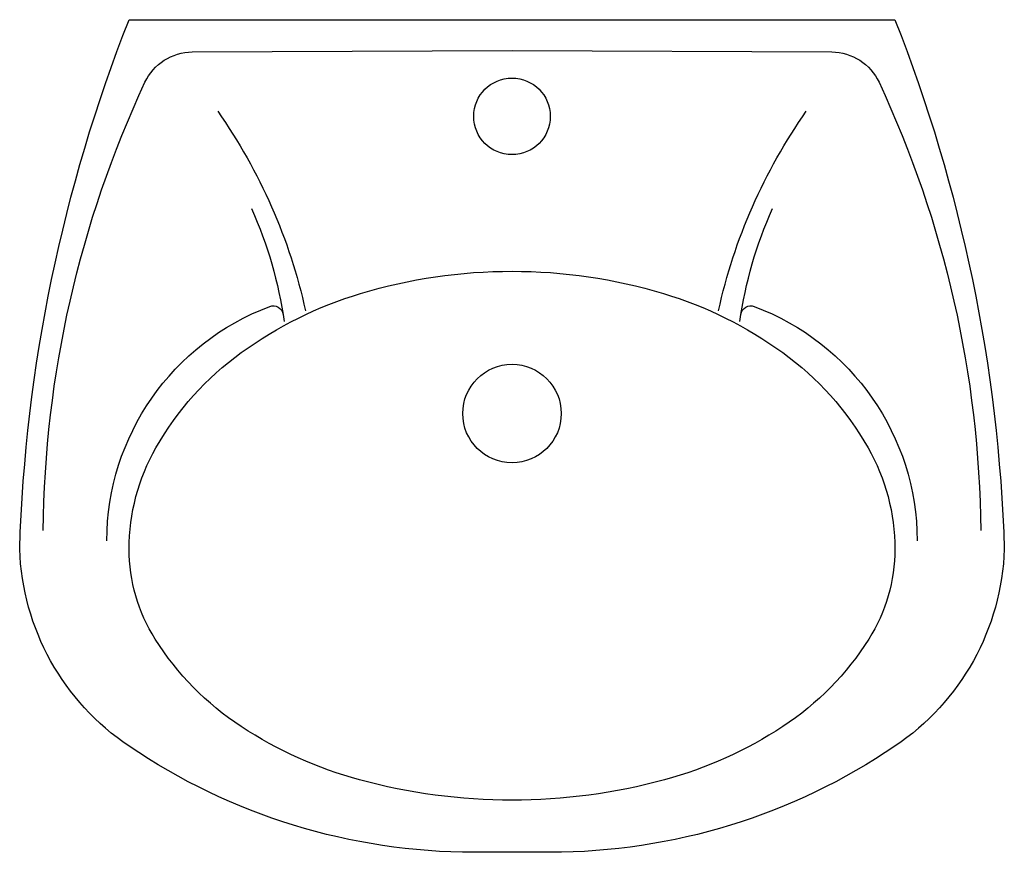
# Model space of a CAD drawing. Header units: millimetres. Extents: x -0.225 to 0.225, y -0.381 to 0.
import ezdxf

# ---------------------------------------------------------------- set-up
doc = ezdxf.new("R2010")
doc.units = ezdxf.units.MM
doc.layers.add('BLOCKS', color=3, linetype='Continuous')

msp = doc.modelspace()

# ---------------------------------------------------------------- linework, layer by layer
at = {"layer": 'BLOCKS'}
for points in [[(-0.017371, -0.380538, -0.150297), (-0.175, -0.332061, -0.240697), (-0.225, -0.241933, -0.086177), (-0.175, 0), (0.175, 0, -0.086177), (0.225, -0.241933, -0.240697), (0.175, -0.332061, -0.150297), (0.017371, -0.380538)], [(-0.175, -0.241933, -0.130429), (-0.162708, -0.195613, -0.106497), (-0.123744, -0.15216, -0.084123), (-0.069187, -0.125145, -0.073109), (0, -0.114974, -0.073109), (0.069187, -0.125145, -0.084123), (0.123744, -0.15216, -0.106497), (0.162708, -0.195613, -0.130429), (0.175, -0.241933, -0.141766), (0.163103, -0.283048, -0.10716), (0.123744, -0.323089, -0.078967), (0.06971, -0.347405, -0.066412), (0, -0.356705, -0.066412), (-0.06971, -0.347405, -0.078967), (-0.123744, -0.323089, -0.10716), (-0.163103, -0.283048, -0.141766)]]:
    msp.add_lwpolyline(points, format="xyb", close=True, dxfattribs=at)
for points in [[(-0.214233, -0.233535, -0.107059), (-0.167755, -0.028614, -0.290311), (-0.146106, -0.014757), (0, -0.014132), (0.146106, -0.014757, -0.290311), (0.167755, -0.028614, -0.107059), (0.214233, -0.233535)], [(-0.134489, -0.041858, -0.099561), (-0.094375, -0.133072, -0.099561)], [(0.094375, -0.133072, -0.099561), (0.134489, -0.041858, -0.099561)], [(-0.119056, -0.086348, -0.070606), (-0.104142, -0.138002, -0.070606)], [(0.104142, -0.138002, -0.070606), (0.119056, -0.086348, -0.070606)], [(-0.185193, -0.238141, -0.312309), (-0.11068, -0.131041, -0.473819), (-0.104662, -0.134546)], [(0.104662, -0.134546, -0.473819), (0.11068, -0.131041, -0.312309), (0.185193, -0.238141, -0.312309)]]:
    msp.add_lwpolyline(points, format="xyb", dxfattribs=at)
for centre, radius in [((0, -0.04418), 0.0175), ((0, -0.18), 0.0225)]:
    msp.add_circle(centre, radius, dxfattribs=at)

doc.saveas('drawing.dxf')
